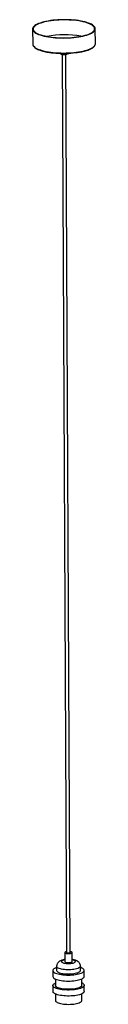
# Model space of a CAD drawing. Header units: millimetres. Extents: x -58 to 43, y -6 to 1564.
import ezdxf

# ---------------------------------------------------------------- set-up
doc = ezdxf.new("R2010")
doc.units = ezdxf.units.MM

msp = doc.modelspace()

# ---------------------------------------------------------------- linework, layer by layer
at = {"color": 7, "linetype": 'Continuous', "lineweight": 25}
for p, q in [((-57.6, 1549.6), (-57.4, 1525.7)), ((42.6, 1526.2), (42.4, 1550.1)), ((-57.4, 1525.7), (-57.4, 1525.5)), ((-13.2, 1510.7), (-13.2, 1510.6)), ((-10.4, 1509.2), (-3.4, 76.5)), ((2.6, 76.5), (-4.4, 1509.2)), ((-1.5, 1510.7), (-1.5, 1510.8)), ((-6.2, 76.5), (-6.2, 62.1)), ((5.5, 62.2), (5.5, 76.5)), ((-25.2, 47.7), (-25.2, 38.1)), ((-19.3, 54.4), (-19.2, 47.7)), ((18.8, 47.9), (18.7, 54.6)), ((24.8, 38.4), (24.8, 47.9)), ((-21.2, 34.2), (-21.1, 23.8)), ((20.9, 24), (20.8, 34.4)), ((-25.1, 23.8), (-25.1, 14.2)), ((24.9, 14.5), (24.9, 24)), ((-21.1, 10.3), (-21, -0.1)), ((21, 0.1), (20.9, 10.5))]:
    msp.add_line(p, q, dxfattribs=at)
at = {"color": 8, "linetype": 'Continuous', "lineweight": 25}
msp.add_line((-19.1, 53.7), (-19.3, 54.4), dxfattribs=at)
at = {"color": 7, "linetype": 'Continuous', "lineweight": 25, "flags": 128}
for points in [[(-57.1, 1547.8), (-56.4, 1546.6), (-55.4, 1545.4), (-54, 1544.2), (-52.3, 1543.1), (-50.3, 1542), (-47.9, 1541), (-45.3, 1540.1), (-42.4, 1539.2), (-39.3, 1538.4), (-36, 1537.7), (-32.4, 1537), (-28.7, 1536.5), (-24.9, 1536), (-20.9, 1535.7), (-16.8, 1535.4), (-12.7, 1535.3), (-8.5, 1535.2), (-4.3, 1535.3), (-0.1, 1535.4), (4, 1535.7), (8, 1536), (11.9, 1536.5), (15.7, 1537), (19.3, 1537.6), (22.8, 1538.4), (26, 1539.1), (29, 1540), (31.7, 1541), (34.2, 1542), (36.3, 1543), (38.2, 1544.1), (39.7, 1545.3), (40.9, 1546.5), (41.8, 1547.7), (42.3, 1548.9), (42.4, 1550.1), (42.3, 1551.3), (41.7, 1552.6), (40.8, 1553.8), (39.6, 1554.9), (38.1, 1556.1), (36.2, 1557.1), (34, 1558.2), (31.5, 1559.2), (28.8, 1560.1), (25.8, 1560.9), (22.6, 1561.7), (19.1, 1562.4), (15.5, 1563), (11.7, 1563.5), (7.8, 1563.9), (3.7, 1564.2), (-0.4, 1564.4), (-4.5, 1564.5), (-8.7, 1564.5), (-12.9, 1564.4), (-17.1, 1564.2), (-21.1, 1563.9), (-25.1, 1563.5), (-29, 1563), (-32.7, 1562.4), (-36.2, 1561.7), (-39.5, 1561), (-42.6, 1560.1), (-45.5, 1559.2), (-48.1, 1558.3), (-50.4, 1557.2), (-52.4, 1556.1), (-54.1, 1555), (-55.5, 1553.8), (-56.5, 1552.7), (-57.2, 1551.4), (-57.5, 1550.2), (-57.5, 1549), (-57.1, 1547.8)], [(-56.2, 1547.8), (-55.4, 1546.6), (-54.4, 1545.4), (-53, 1544.3), (-51.3, 1543.2), (-49.3, 1542.1), (-46.9, 1541.1), (-44.3, 1540.2), (-41.4, 1539.3), (-38.3, 1538.5), (-35, 1537.8), (-31.4, 1537.2), (-27.7, 1536.7), (-23.8, 1536.2), (-19.9, 1535.9), (-15.8, 1535.7), (-11.7, 1535.5), (-7.5, 1535.5), (-3.4, 1535.6), (0.8, 1535.8), (4.8, 1536), (8.8, 1536.4), (12.7, 1536.9), (16.4, 1537.4), (19.9, 1538.1), (23.3, 1538.8), (26.4, 1539.7), (29.3, 1540.6), (31.9, 1541.5), (34.2, 1542.5), (36.2, 1543.6), (37.9, 1544.7), (39.3, 1545.9), (40.4, 1547.1), (41.1, 1548.3), (41.4, 1549.5), (41.4, 1550.7), (41, 1551.9), (40.3, 1553.1), (39.3, 1554.3), (37.9, 1555.4), (36.2, 1556.5), (34.1, 1557.6), (31.8, 1558.6), (29.2, 1559.5), (26.3, 1560.4), (23.2, 1561.2), (19.8, 1561.9), (16.3, 1562.5), (12.6, 1563), (8.7, 1563.5), (4.7, 1563.8), (0.7, 1564), (-3.4, 1564.2), (-7.6, 1564.2), (-11.8, 1564.1), (-15.9, 1564), (-19.9, 1563.7), (-23.9, 1563.3), (-27.8, 1562.8), (-31.5, 1562.3), (-35, 1561.6), (-38.4, 1560.9), (-41.5, 1560.1), (-44.4, 1559.2), (-47, 1558.2), (-49.3, 1557.2), (-51.3, 1556.1), (-53, 1555), (-54.4, 1553.8), (-55.5, 1552.7), (-56.2, 1551.5), (-56.5, 1550.2), (-56.5, 1549), (-56.2, 1547.8)], [(-13.2, 1510.6), (-13.2, 1510.4), (-12.8, 1510), (-12.1, 1509.6), (-11.1, 1509.3), (-9.8, 1509.1), (-8.4, 1509), (-7, 1509), (-5.5, 1509), (-4.2, 1509.2), (-3.1, 1509.5), (-2.2, 1509.9), (-1.7, 1510.3), (-1.5, 1510.7)], [(-6.2, 76.2), (-5.8, 75.8), (-5.1, 75.5), (-4.1, 75.1), (-2.8, 74.9), (-1.5, 74.8), (0, 74.8), (1.4, 74.9), (2.8, 75.1), (3.9, 75.3), (4.8, 75.7), (5.3, 76.1), (5.5, 76.5), (5.3, 76.9), (4.7, 77.3), (3.9, 77.7), (2.7, 78), (2.6, 78)], [(-3.4, 77.9), (-4.1, 77.8), (-5.1, 77.5), (-5.8, 77.1), (-6.2, 76.7), (-6.2, 76.2)], [(-3.4, 76.5), (-3.3, 76.4), (-3, 76.1), (-2.4, 75.8), (-1.5, 75.7), (-0.5, 75.6), (0.5, 75.7), (1.4, 75.8), (2.2, 76), (2.6, 76.3), (2.6, 76.5)], [(-19.3, 52.5), (-19.3, 52.4), (-21.1, 51.7), (-22.6, 51), (-23.8, 50.2), (-24.6, 49.3), (-25.1, 48.5), (-25.2, 47.6), (-25, 46.8)], [(-25, 46.8), (-24.5, 45.9), (-23.6, 45.1), (-22.4, 44.3), (-20.8, 43.6), (-19, 42.9), (-16.9, 42.3), (-14.6, 41.7), (-12.1, 41.3), (-9.4, 41), (-6.6, 40.7), (-3.7, 40.5), (-0.7, 40.5), (2.2, 40.5), (5.2, 40.7), (8, 40.9), (10.7, 41.3), (13.3, 41.7), (15.7, 42.2), (17.9, 42.8), (19.8, 43.5), (21.4, 44.2), (22.7, 45), (23.7, 45.8), (24.4, 46.7), (24.7, 47.6), (24.7, 48.4), (24.3, 49.3), (23.6, 50.1), (22.5, 50.9), (21.2, 51.7), (19.5, 52.4), (18.7, 52.7)], [(-19.2, 47.7), (-19.1, 47), (-18.6, 46.3), (-17.7, 45.6), (-16.5, 44.9), (-15.1, 44.3), (-13.3, 43.7), (-11.3, 43.2), (-9.1, 42.8), (-6.7, 42.5), (-4.3, 42.3), (-1.7, 42.2), (0.9, 42.3), (3.5, 42.4), (6, 42.6), (8.4, 42.9), (10.6, 43.3), (12.6, 43.8), (14.4, 44.3), (15.9, 44.9), (17.1, 45.6), (18, 46.3), (18.6, 47.1), (18.8, 47.8), (18.8, 47.9)], [(-6.2, 62.1), (-6.1, 61.9), (-5.7, 61.5), (-5, 61.1), (-4, 60.8), (-2.8, 60.6), (-1.4, 60.5), (0.1, 60.4), (1.5, 60.5), (2.8, 60.7), (4, 61), (4.8, 61.3), (5.4, 61.8), (5.5, 62.2)], [(-25.2, 38.1), (-25.2, 38.1), (-25, 37.2)], [(-25, 37.2), (-24.4, 36.3), (-23.5, 35.5), (-22.3, 34.7), (-20.8, 34), (-19, 33.3), (-16.9, 32.7), (-14.6, 32.2), (-12, 31.7), (-9.4, 31.4), (-6.5, 31.1), (-3.6, 31), (-0.7, 30.9), (2.3, 31), (5.2, 31.1), (8.1, 31.4), (10.8, 31.7), (13.4, 32.2), (15.8, 32.7), (17.9, 33.3), (19.8, 33.9), (21.5, 34.7), (22.8, 35.5), (23.8, 36.3), (24.5, 37.1), (24.8, 38), (24.8, 38.4)], [(24.7, 25), (24.9, 24.1), (24.7, 23.2), (24.2, 22.4), (23.4, 21.5), (22.2, 20.7), (20.8, 20), (19, 19.3), (16.9, 18.6), (14.7, 18.1), (12.2, 17.6), (9.5, 17.2), (6.7, 16.9), (3.8, 16.7), (0.9, 16.6), (-2.1, 16.6), (-5, 16.7), (-7.9, 16.9), (-10.6, 17.2), (-13.3, 17.6), (-15.7, 18.1), (-17.9, 18.7), (-19.8, 19.3), (-21.5, 20), (-22.9, 20.8), (-24, 21.6), (-24.7, 22.4), (-25.1, 23.3), (-25.1, 24.2), (-24.8, 25), (-24.1, 25.9), (-23.1, 26.7), (-21.8, 27.5), (-21.1, 27.8)], [(20.9, 24), (20.9, 24), (20.7, 23.2), (20.2, 22.4), (19.3, 21.6), (18, 20.9), (16.5, 20.2), (14.7, 19.6), (12.6, 19.1), (10.3, 18.6), (7.9, 18.2), (5.3, 18), (2.6, 17.8), (-0.2, 17.8), (-2.9, 17.8), (-5.6, 17.9), (-8.2, 18.2), (-10.7, 18.5), (-12.9, 19), (-15, 19.5), (-16.8, 20.1), (-18.3, 20.8), (-19.5, 21.5), (-20.4, 22.2), (-20.9, 23), (-21.1, 23.8)], [(24.9, 14.5), (24.8, 13.7), (24.3, 12.8), (23.4, 12), (22.3, 11.2), (20.8, 10.4), (19, 9.7), (17, 9.1), (14.7, 8.5), (12.2, 8), (9.6, 7.6), (6.8, 7.3), (3.9, 7.1), (0.9, 7), (-2, 7), (-5, 7.1), (-7.8, 7.3), (-10.6, 7.7), (-13.2, 8.1), (-15.6, 8.5), (-17.8, 9.1), (-19.8, 9.8), (-21.5, 10.5), (-22.8, 11.2), (-23.9, 12), (-24.6, 12.9), (-25, 13.7), (-25.1, 14.2)], [(-21, -0.1), (-20.8, -0.9), (-20.3, -1.7), (-19.4, -2.4), (-18.2, -3.1), (-16.7, -3.8), (-14.9, -4.4), (-12.8, -4.9), (-10.5, -5.4), (-8.1, -5.7), (-5.5, -6), (-2.8, -6.1), (-0.1, -6.2), (2.7, -6.1), (5.4, -5.9), (8, -5.7), (10.5, -5.3), (12.7, -4.8), (14.8, -4.3), (16.6, -3.7), (18.2, -3), (19.4, -2.3), (20.3, -1.5), (20.8, -0.7), (21, 0.1), (21, 0.1)]]:
    msp.add_lwpolyline(points, dxfattribs=at)
at = {"color": 8, "linetype": 'Continuous', "lineweight": 25, "flags": 128}
for points in [[(-57.4, 1525.5), (-57.4, 1525.1), (-57, 1523.9)], [(-57, 1523.9), (-56.3, 1522.7), (-55.3, 1521.5), (-53.9, 1520.3), (-52.2, 1519.2), (-50.1, 1518.1), (-47.8, 1517.1), (-45.2, 1516.2), (-42.3, 1515.3), (-39.2, 1514.5), (-35.9, 1513.8), (-32.3, 1513.1), (-28.6, 1512.6), (-24.7, 1512.1), (-20.8, 1511.8), (-16.7, 1511.5), (-12.5, 1511.4), (-8.4, 1511.3), (-4.2, 1511.4), (0, 1511.5), (4.1, 1511.8), (8.1, 1512.1), (12.1, 1512.6), (15.8, 1513.1), (19.5, 1513.7), (22.9, 1514.4), (26.1, 1515.2), (29.1, 1516.1), (31.8, 1517.1), (34.3, 1518.1), (36.4, 1519.1), (38.3, 1520.2), (39.8, 1521.4), (41, 1522.6), (41.9, 1523.8), (42.4, 1525), (42.6, 1526.2)], [(-6.2, 64.8), (-6.7, 64.7), (-8.2, 64.4), (-9.4, 63.9), (-10.4, 63.4), (-11, 62.8), (-11.3, 62.3), (-11.2, 61.7)], [(-11.2, 61.7), (-10.8, 61.1), (-10, 60.6), (-8.9, 60.1), (-7.6, 59.7), (-6, 59.4), (-4.2, 59.1), (-2.3, 59), (-0.4, 58.9), (1.6, 59), (3.5, 59.1), (5.3, 59.4), (6.9, 59.7), (8.3, 60.2), (9.4, 60.6), (10.1, 61.2), (10.6, 61.7), (10.7, 62.3), (10.4, 62.9), (9.8, 63.4), (8.9, 63.9), (7.7, 64.4), (6.2, 64.8), (5.5, 64.9)], [(18.7, 54.6), (18.7, 54.5), (18.5, 53.8), (18, 53), (17.1, 52.3), (15.9, 51.6), (14.4, 51), (12.6, 50.5), (10.6, 50), (8.3, 49.6), (5.9, 49.3), (3.4, 49.1), (0.9, 48.9), (-1.7, 48.9), (-4.3, 49), (-6.8, 49.2), (-9.1, 49.5), (-11.4, 49.9), (-13.3, 50.4), (-15.1, 51), (-16.6, 51.6), (-17.8, 52.2), (-18.6, 53), (-19.1, 53.7)]]:
    msp.add_lwpolyline(points, dxfattribs=at)
at = {"color": 7, "linetype": 'Continuous', "lineweight": 25}
for centre, radius, start, end in [((-6.8, 1388.8), 151.6, 79.9652, 100.5934), ((-8.2, 1661.8), 151.2, 260.0866, 281.0621), ((18.4, 21), 7.38, 32.2812, 70.8107)]:
    msp.add_arc(centre, radius, start, end, dxfattribs=at)
for points, knots in [([(-57.4, 1525.5), (-57.4, 1525.3), (-57.4, 1524.7), (-57.2, 1524.1), (-57, 1523.6), (-56.9, 1523.5)], [0, 0, 0, 0, 0.24868, 0.855177, 1, 1, 1, 1]), ([(21.2, 1513.4), (22.1, 1513.6), (24.1, 1514.1), (26.9, 1514.8), (29.7, 1515.7), (32.2, 1516.6), (34.5, 1517.6), (36.6, 1518.7), (38.3, 1519.8), (39.8, 1520.9), (41, 1522.2), (41.9, 1523.5), (42.4, 1524.8), (42.6, 1525.7), (42.6, 1526.2), (42.6, 1526.2)], [0, 0, 0, 0, 0.070475, 0.154578, 0.238812, 0.323217, 0.407841, 0.492746, 0.57799, 0.663586, 0.749323, 0.834256, 0.916849, 0.996056, 1, 1, 1, 1]), ([(-56.9, 1523.5), (-56.8, 1523.3), (-56.5, 1522.6), (-55.7, 1521.6), (-54.6, 1520.4), (-53.1, 1519.2), (-51.3, 1518.2), (-49.2, 1517.1), (-46.8, 1516.2), (-44.3, 1515.3), (-41.5, 1514.4), (-38.4, 1513.7), (-36.1, 1513.1), (-34.7, 1512.9), (-34.4, 1512.8)], [0, 0, 0, 0, 0.049237, 0.138006, 0.229138, 0.322544, 0.416765, 0.510862, 0.604625, 0.698059, 0.791223, 0.884174, 0.976961, 1, 1, 1, 1]), ([(-6.2, 65.3), (-6.7, 65.2), (-8.1, 65), (-10.1, 64.5), (-12, 63.9), (-13.8, 63), (-15.2, 62.1), (-16.5, 61.1), (-17.5, 59.9), (-18.3, 58.5), (-18.9, 57.1), (-19.2, 55.7), (-19.2, 54.8), (-19.2, 54.4)], [0, 0, 0, 0, 0.088246, 0.203905, 0.329365, 0.441651, 0.535153, 0.621366, 0.704066, 0.785111, 0.86543, 0.945496, 1, 1, 1, 1]), ([(18.7, 54.6), (18.7, 55.1), (18.7, 56.1), (18.2, 57.6), (17.6, 59), (16.7, 60.3), (15.7, 61.4), (14.6, 62.3), (13.3, 63.1), (11.7, 63.8), (9.9, 64.5), (7.8, 65), (6.3, 65.2), (5.5, 65.4)], [0, 0, 0, 0, 0.073875, 0.155001, 0.233406, 0.310522, 0.387962, 0.46791, 0.553679, 0.650332, 0.763669, 0.888653, 1, 1, 1, 1])]:
    msp.add_open_spline(points, degree=3, knots=knots, dxfattribs=at)

doc.saveas('drawing.dxf')
